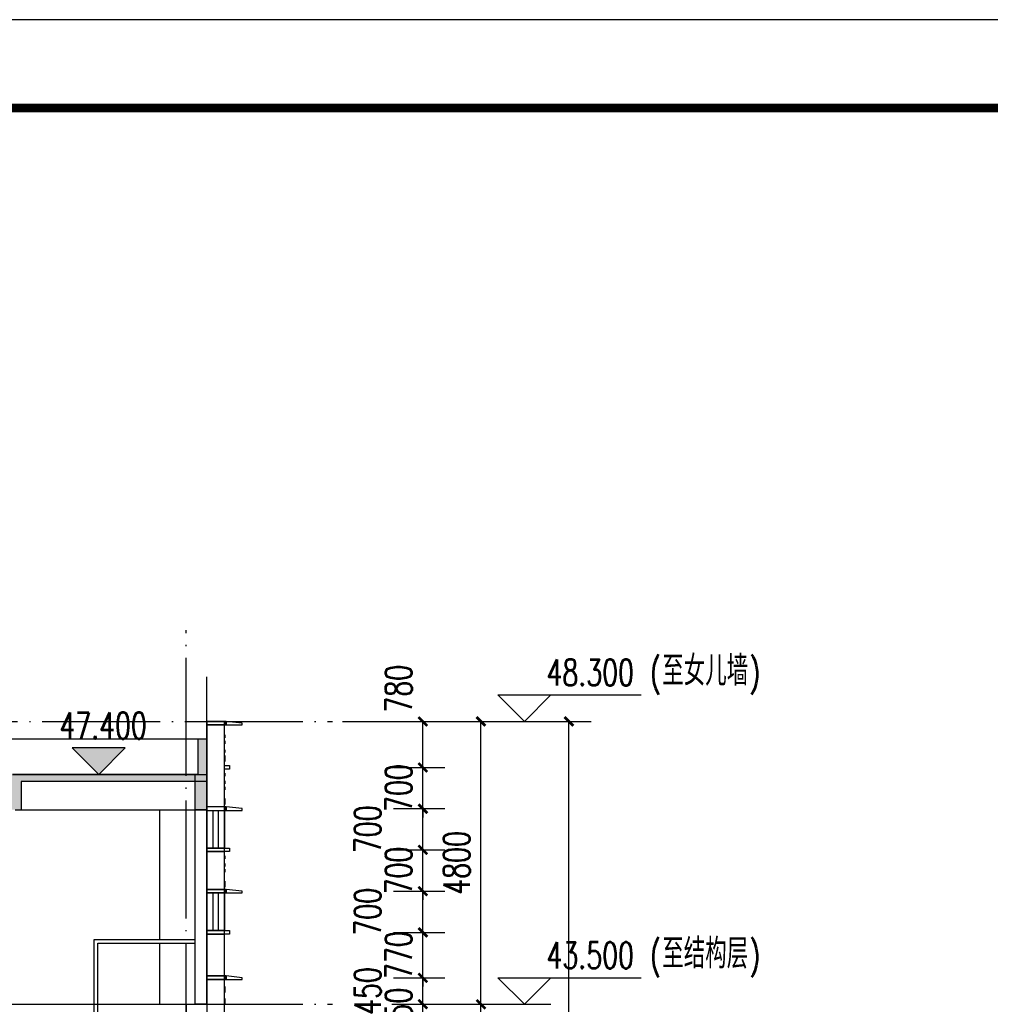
# Model space of a CAD drawing. Header units: millimetres. Extents: x 500457 to 783861, y -293374 to -162131.
# Tile 16 of 116: x 627713 to 644189, y -186852 to -170141. Entities that reach past the tile are written whole.
import ezdxf

# ---------------------------------------------------------------- set-up
doc = ezdxf.new("R2010")
doc.units = ezdxf.units.MM
doc.header["$LTSCALE"] = 1000
doc.linetypes.add('DOTE', pattern=[2.42, 2, -0.2, 0.02, -0.2])
for name, color, linetype in [('A-DOOR-FIRE', 4, 'Continuous'), ('A-SECT-SURF', 6, 'Continuous'), ('A-看线', 115, 'Continuous'), ('DIM_ELEV', 3, 'Continuous'), ('DOTE', 1, 'DOTE'), ('LY_MC_section A_A$0$A31----(18)', 140, 'Continuous'), ('PUB_DIM', 3, 'Continuous'), ('PUB_HATCH', 8, 'Continuous'), ('PUB_TEXT', 7, 'Continuous'), ('PUB_TITLE', 4, 'Continuous'), ('STAIR', 2, 'Continuous'), ('WALL', 255, 'Continuous'), ('板洞', 6, 'Continuous')]:
    doc.layers.add(name, color=color, linetype=linetype)
doc.styles.add('_TCH_DIM', font='SIMPLEX', dxfattribs={"bigfont": 'GBCBIG'})
doc.styles.add('_TCH_DIM_T3', font='SIMPLEX', dxfattribs={"width": 0.705882, "bigfont": 'GBCBIG'})
doc.dimstyles.new('_TCH_ARCH&&150', dxfattribs={"dimtxt": 446.25, "dimasz": 150, "dimexe": 375, "dimexo": 450, "dimgap": 189.375, "dimtad": 1, "dimdec": 0, "dimzin": 0, "dimdsep": 46, "dimtxsty": '_TCH_DIM_T3', "dimblk": 'ARCHTICK', "dimcen": 0.09, "dimclrt": 7, "dimazin": 2, "dimtfac": 1, "dimtdec": 0, "dimtix": 1, "dimtmove": 2, "dimatfit": 3, "dimfxl": 1, "dimtolj": 1, "dimtzin": 0, "dimarcsym": 0})

# ---------------------------------------------------------------- blocks, each defined once
blk = doc.blocks.new('A$C889cff5b')
at = {"layer": 'PUB_HATCH'}
blk.add_hatch(color=256, dxfattribs=at).paths.add_polyline_path([(-1558, -3350), (1342, -3350), (1342, -3250), (-1558, -3250)])
at = {"layer": 'STAIR'}
for points in [[(-60, -3200), (0, -3200), (0, -1900), (0, -1850), (0, 0), (-1558, 0)], [(-60, -3200), (-60, -60), (-1558, -60)], [(-60, -1100), (-1558, -1100), (-1558, -1250), (-60, -1250)], [(1342, -1100), (-60, -1100)], [(1342, -1250), (-60, -1250)], [(1342, -1400), (-60, -1400)], [(1342, -1550), (-60, -1550)], [(1342, -1700), (-60, -1700)], [(1342, -1850), (-60, -1850)], [(1342, -2000), (-60, -2000)], [(-320, -3200), (-320, -2100), (0, -2100)], [(-260, -3200), (-260, -2160), (-60, -2160)], [(1342, -2150), (-60, -2150)], [(1342, -2300), (-60, -2300)], [(1342, -2450), (-60, -2450)], [(1342, -2600), (-60, -2600)], [(1342, -2750), (-60, -2750)], [(1342, -2900), (-60, -2900)], [(1342, -3050), (-60, -3050)], [(-1558, -3200), (1342, -3200)]]:
    blk.add_lwpolyline(points, dxfattribs=at)
at = {"layer": 'WALL'}
for p, q in [((-1558, -3250), (1342, -3250)), ((-1558, -3250), (-1558, -3350)), ((1342, -3250), (1342, -3350)), ((-1558, -3350), (1342, -3350))]:
    blk.add_line(p, q, dxfattribs=at)
blk = doc.blocks.new('A$Cdcaa37b3')
at = {"layer": 'A-看线'}
for points in [[(-1103, 52400), (-1103, 50200)], [(-1103, 50140), (-1103, 49100)]]:
    blk.add_lwpolyline(points, dxfattribs=at)
at = {"layer": 'STAIR'}
for points in [[(-1552, 50200), (-1703, 50200)], [(-1552, 50140), (-1703, 50140)]]:
    blk.add_lwpolyline(points, dxfattribs=at)
at = {"layer": '板洞'}
blk.add_blockref('A$C889cff5b', (5, 50200), dxfattribs=at)
blk = doc.blocks.new('A$C7aab0e27')
at = {"layer": 'LY_MC_section A_A$0$A31----(18)'}
for points in [[(-30, 0), (-30, -60), (-300, -60), (-300, -30)], [(-30, -60), (-30, 0), (0, 0), (0, -60)]]:
    blk.add_lwpolyline(points, close=True, dxfattribs=at)
blk = doc.blocks.new('A$C37e4a2ef')
at = {"layer": 'LY_MC_section A_A$0$A31----(18)'}
blk.add_lwpolyline([(0, 0), (300, 0), (300, -60), (0, -60)], close=True, dxfattribs=at)
at = {"layer": 'A-DOOR-FIRE'}
blk.add_blockref('A$C7aab0e27', (0, 0), dxfattribs=at)
blk = doc.blocks.new('A$C42b86bd6')
at = {"layer": 'LY_MC_section A_A$0$A31----(18)'}
for points in [[(90, 0), (0, 0), (0, -60), (90, -60)], [(90, 0), (390, 0), (390, -60), (90, -60)]]:
    blk.add_lwpolyline(points, close=True, dxfattribs=at)
blk = doc.blocks.new('A$C827e71c0')
at = {"layer": 'LY_MC_section A_A$0$A31----(18)'}
blk.add_lwpolyline([(0, 0), (-90, 0), (-90, -60), (0, -60)], close=True, dxfattribs=at)
blk = doc.blocks.new('$EWDLib$00001159')
for p, q in [((0, 0), (0, 1500)), ((84, 0), (84, 1500)), ((156, 0), (156, 1500)), ((240, 0), (240, 1500))]:
    blk.add_line(p, q)
blk = doc.blocks.new('A$C8b4dfb44')
at = {"layer": 'LY_MC_section A_A$0$A31----(18)'}
for points in [[(-300, -160), (0, -160), (0, -2250), (-300, -2250)], [(-300, -330), (-310, -330), (-310, -380), (-300, -380)], [(-300, -430), (-310, -430), (-310, -480), (-300, -480)], [(-300, -580), (-310, -580), (-310, -630), (-300, -630)], [(-300, -680), (-310, -680), (-310, -780), (-300, -780)], [(-300, -980), (-310, -980), (-310, -1030), (-300, -1030)], [(-300, -1110), (-310, -1110), (-310, -1160), (-300, -1160)], [(-300, -1210), (-310, -1210), (-310, -1260), (-300, -1260)], [(-300, -1410), (-310, -1410), (-310, -1510), (-300, -1510)], [(-300, -2310), (0, -2310), (0, -2950), (-300, -2950)], [(-300, -2380), (-310, -2380), (-310, -2430), (-300, -2430)], [(-300, -2510), (-310, -2510), (-310, -2560), (-300, -2560)], [(-300, -2610), (-310, -2610), (-310, -2660), (-300, -2660)], [(-300, -2810), (-310, -2810), (-310, -2910), (-300, -2910)], [(-300, -3010), (0, -3010), (0, -3650), (-300, -3650)], [(-300, -3710), (0, -3710), (0, -4420), (-300, -4420)], [(-300, -4480), (0, -4480), (0, -5820), (-300, -5820)], [(-300, -4600), (-310, -4600), (-310, -4700), (-300, -4700)], [(-300, -4800), (-310, -4800), (-310, -4900), (-300, -4900)]]:
    blk.add_lwpolyline(points, close=True, dxfattribs=at)
at = {"layer": 'A-DOOR-FIRE'}
for name, p in [('A$C37e4a2ef', (-300, -100)), ('A$C37e4a2ef', (-300, -1550)), ('A$C42b86bd6', (-390, -2250)), ('A$C37e4a2ef', (-300, -2950)), ('A$C42b86bd6', (-390, -3650)), ('A$C37e4a2ef', (-300, -4420)), ('A$C37e4a2ef', (-300, -4420))]:
    blk.add_blockref(name, p, dxfattribs=at)
at = {"layer": 'LY_MC_section A_A$0$A31----(18)'}
blk.add_blockref('A$C827e71c0', (-300, -850), dxfattribs=at)
at = {"layer": 'LY_MC_section A_A$0$A31----(18)', "xscale": 1.250000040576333, "yscale": 0.4266666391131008, "rotation": 179.9999999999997}
for p in [(0, -1610), (0, -3010)]:
    blk.add_blockref('$EWDLib$00001159', p, dxfattribs=at)
blk = doc.blocks.new('A$C06bbcccc')
at = {"layer": 'PUB_HATCH'}
blk.add_hatch(color=256, dxfattribs=at).paths.add_polyline_path([(-200, 0), (-200, -600), (0, -600), (0, 0)])
at = {"layer": 'WALL'}
for p, q in [((0, 0), (-200, 0)), ((0, 0), (0, -600)), ((-200, 0), (-200, -600)), ((0, -600), (-200, -600))]:
    blk.add_line(p, q, dxfattribs=at)
blk = doc.blocks.new('A$C3da97e60')
at = {"layer": 'PUB_TITLE'}
blk.add_lwpolyline([(-157435, 0), (0, 0), (0, 89100), (-157435, 89100)], close=True, dxfattribs=at)
at = {"layer": 'PUB_TITLE', "const_width": 150}
blk.add_lwpolyline([(-153685, 1500), (-1500, 1500), (-1500, 87600), (-153685, 87600)], close=True, dxfattribs=at)
blk = doc.blocks.new('_ArchTick')
at = {"color": 0, "linetype": 'ByBlock', "const_width": 0.3}
blk.add_lwpolyline([(-0.5, -0.5), (0.5, 0.5)], dxfattribs=at)
blk = doc.blocks.new('*D312')
at = {"layer": 'Defpoints', "color": 0, "transparency": 16777216}
for p in [(633609, -186851), (634557, -186851), (633609, -187101)]:
    blk.add_point(p, dxfattribs=at)
at = {"layer": 'PUB_DIM', "color": 0, "lineweight": -2, "transparency": 16777216}
for p, q in [((634557, -186851), (634557, -186701)), ((634059, -186851), (634932, -186851)), ((634557, -187101), (634557, -186851)), ((634059, -187101), (634932, -187101)), ((634557, -187101), (634557, -187251))]:
    blk.add_line(p, q, dxfattribs=at)
at = {"layer": 'PUB_DIM', "color": 0, "lineweight": -2, "transparency": 16777216, "xscale": 150, "yscale": 150, "zscale": 150}
for p, rotation in [((634557, -186851), 270), ((634557, -187101), 90)]:
    blk.add_blockref('_ArchTick', p, dxfattribs=dict(at, rotation=rotation))
at = {"layer": 'PUB_DIM', "color": 7, "transparency": 16777216, "insert": (634144, -186976), "char_height": 446.2, "attachment_point": 5, "rotation": 90, "style": '_TCH_DIM_T3'}
blk.add_mtext('\\A1;250', dxfattribs=at)
blk = doc.blocks.new('*D313')
at = {"layer": 'Defpoints', "color": 0, "transparency": 16777216}
for p in [(633609, -186401), (634557, -186401), (633609, -186851)]:
    blk.add_point(p, dxfattribs=at)
at = {"layer": 'PUB_DIM', "color": 0, "lineweight": -2, "transparency": 16777216}
for p, q in [((634059, -186401), (634932, -186401)), ((634557, -186851), (634557, -186401)), ((634059, -186851), (634932, -186851))]:
    blk.add_line(p, q, dxfattribs=at)
at = {"layer": 'PUB_DIM', "color": 0, "lineweight": -2, "transparency": 16777216, "xscale": 150, "yscale": 150, "zscale": 150}
for p, rotation in [((634557, -186401), 90), ((634557, -186851), 270)]:
    blk.add_blockref('_ArchTick', p, dxfattribs=dict(at, rotation=rotation))
at = {"layer": 'PUB_DIM', "color": 7, "transparency": 16777216, "insert": (633619, -186626), "char_height": 446.2, "attachment_point": 5, "rotation": 90, "style": '_TCH_DIM_T3'}
blk.add_mtext('\\A1;450', dxfattribs=at)
blk = doc.blocks.new('*D314')
at = {"layer": 'Defpoints', "color": 0, "transparency": 16777216}
for p in [(633609, -185631), (634557, -185631), (633609, -186401)]:
    blk.add_point(p, dxfattribs=at)
at = {"layer": 'PUB_DIM', "color": 0, "lineweight": -2, "transparency": 16777216}
for p, q in [((634557, -185631), (634557, -185481)), ((634059, -185631), (634932, -185631)), ((634557, -186401), (634557, -185631)), ((634059, -186401), (634932, -186401)), ((634557, -186401), (634557, -186551))]:
    blk.add_line(p, q, dxfattribs=at)
at = {"layer": 'PUB_DIM', "color": 0, "lineweight": -2, "transparency": 16777216, "xscale": 150, "yscale": 150, "zscale": 150}
for p, rotation in [((634557, -185631), 270), ((634557, -186401), 90)]:
    blk.add_blockref('_ArchTick', p, dxfattribs=dict(at, rotation=rotation))
at = {"layer": 'PUB_DIM', "color": 7, "transparency": 16777216, "insert": (634144, -186016), "char_height": 446.2, "attachment_point": 5, "rotation": 90, "style": '_TCH_DIM_T3'}
blk.add_mtext('\\A1;770', dxfattribs=at)
blk = doc.blocks.new('*D315')
at = {"layer": 'Defpoints', "color": 0, "transparency": 16777216}
for p in [(633609, -184931), (634557, -184931), (633609, -185631)]:
    blk.add_point(p, dxfattribs=at)
at = {"layer": 'PUB_DIM', "color": 0, "lineweight": -2, "transparency": 16777216}
for p, q in [((634059, -184931), (634932, -184931)), ((634557, -185631), (634557, -184931)), ((634059, -185631), (634932, -185631))]:
    blk.add_line(p, q, dxfattribs=at)
at = {"layer": 'PUB_DIM', "color": 0, "lineweight": -2, "transparency": 16777216, "xscale": 150, "yscale": 150, "zscale": 150}
for p, rotation in [((634557, -184931), 90), ((634557, -185631), 270)]:
    blk.add_blockref('_ArchTick', p, dxfattribs=dict(at, rotation=rotation))
at = {"layer": 'PUB_DIM', "color": 7, "transparency": 16777216, "insert": (633619, -185281), "char_height": 446.2, "attachment_point": 5, "rotation": 90, "style": '_TCH_DIM_T3'}
blk.add_mtext('\\A1;700', dxfattribs=at)
blk = doc.blocks.new('*D316')
at = {"layer": 'Defpoints', "color": 0, "transparency": 16777216}
for p in [(633609, -184231), (634557, -184231), (633609, -184931)]:
    blk.add_point(p, dxfattribs=at)
at = {"layer": 'PUB_DIM', "color": 0, "lineweight": -2, "transparency": 16777216}
for p, q in [((634557, -184231), (634557, -184081)), ((634059, -184231), (634932, -184231)), ((634557, -184931), (634557, -184231)), ((634059, -184931), (634932, -184931)), ((634557, -184931), (634557, -185081))]:
    blk.add_line(p, q, dxfattribs=at)
at = {"layer": 'PUB_DIM', "color": 0, "lineweight": -2, "transparency": 16777216, "xscale": 150, "yscale": 150, "zscale": 150}
for p, rotation in [((634557, -184231), 270), ((634557, -184931), 90)]:
    blk.add_blockref('_ArchTick', p, dxfattribs=dict(at, rotation=rotation))
at = {"layer": 'PUB_DIM', "color": 7, "transparency": 16777216, "insert": (634144, -184581), "char_height": 446.2, "attachment_point": 5, "rotation": 90, "style": '_TCH_DIM_T3'}
blk.add_mtext('\\A1;700', dxfattribs=at)
blk = doc.blocks.new('*D317')
at = {"layer": 'Defpoints', "color": 0, "transparency": 16777216}
for p in [(633609, -183531), (634557, -183531), (633609, -184231)]:
    blk.add_point(p, dxfattribs=at)
at = {"layer": 'PUB_DIM', "color": 0, "lineweight": -2, "transparency": 16777216}
for p, q in [((634059, -183531), (634932, -183531)), ((634557, -184231), (634557, -183531)), ((634059, -184231), (634932, -184231))]:
    blk.add_line(p, q, dxfattribs=at)
at = {"layer": 'PUB_DIM', "color": 0, "lineweight": -2, "transparency": 16777216, "xscale": 150, "yscale": 150, "zscale": 150}
for p, rotation in [((634557, -183531), 90), ((634557, -184231), 270)]:
    blk.add_blockref('_ArchTick', p, dxfattribs=dict(at, rotation=rotation))
at = {"layer": 'PUB_DIM', "color": 7, "transparency": 16777216, "insert": (633619, -183881), "char_height": 446.2, "attachment_point": 5, "rotation": 90, "style": '_TCH_DIM_T3'}
blk.add_mtext('\\A1;700', dxfattribs=at)
blk = doc.blocks.new('*D318')
at = {"layer": 'Defpoints', "color": 0, "transparency": 16777216}
for p in [(633609, -182831), (634557, -182831), (633609, -183531)]:
    blk.add_point(p, dxfattribs=at)
at = {"layer": 'PUB_DIM', "color": 0, "lineweight": -2, "transparency": 16777216}
for p, q in [((634557, -182831), (634557, -182681)), ((634059, -182831), (634932, -182831)), ((634557, -183531), (634557, -182831)), ((634059, -183531), (634932, -183531)), ((634557, -183531), (634557, -183681))]:
    blk.add_line(p, q, dxfattribs=at)
at = {"layer": 'PUB_DIM', "color": 0, "lineweight": -2, "transparency": 16777216, "xscale": 150, "yscale": 150, "zscale": 150}
for p, rotation in [((634557, -182831), 270), ((634557, -183531), 90)]:
    blk.add_blockref('_ArchTick', p, dxfattribs=dict(at, rotation=rotation))
at = {"layer": 'PUB_DIM', "color": 7, "transparency": 16777216, "insert": (634144, -183181), "char_height": 446.2, "attachment_point": 5, "rotation": 90, "style": '_TCH_DIM_T3'}
blk.add_mtext('\\A1;700', dxfattribs=at)
blk = doc.blocks.new('*D319')
at = {"layer": 'Defpoints', "color": 0, "transparency": 16777216}
for p in [(633609, -182051), (634557, -182051), (633609, -182831)]:
    blk.add_point(p, dxfattribs=at)
at = {"layer": 'PUB_DIM', "color": 0, "lineweight": -2, "transparency": 16777216}
for p, q in [((634059, -182051), (634932, -182051)), ((634557, -182831), (634557, -182051)), ((634059, -182831), (634932, -182831))]:
    blk.add_line(p, q, dxfattribs=at)
at = {"layer": 'PUB_DIM', "color": 0, "lineweight": -2, "transparency": 16777216, "xscale": 150, "yscale": 150, "zscale": 150}
for p, rotation in [((634557, -182051), 90), ((634557, -182831), 270)]:
    blk.add_blockref('_ArchTick', p, dxfattribs=dict(at, rotation=rotation))
at = {"layer": 'PUB_DIM', "color": 7, "transparency": 16777216, "insert": (634144, -181496), "char_height": 446.2, "attachment_point": 5, "rotation": 90, "style": '_TCH_DIM_T3'}
blk.add_mtext('\\A1;780', dxfattribs=at)
blk = doc.blocks.new('*D320')
at = {"layer": 'Defpoints', "color": 0, "transparency": 16777216}
for p in [(632742, -182051), (637037, -182051), (632742, -235951)]:
    blk.add_point(p, dxfattribs=at)
at = {"layer": 'PUB_DIM', "color": 0, "lineweight": -2, "transparency": 16777216}
for p, q in [((633192, -182051), (637412, -182051)), ((637037, -235951), (637037, -182051)), ((633192, -235951), (637412, -235951))]:
    blk.add_line(p, q, dxfattribs=at)
at = {"layer": 'PUB_DIM', "color": 0, "lineweight": -2, "transparency": 16777216, "xscale": 150, "yscale": 150, "zscale": 150}
for p, rotation in [((637037, -182051), 90), ((637037, -235951), 270)]:
    blk.add_blockref('_ArchTick', p, dxfattribs=dict(at, rotation=rotation))
at = {"layer": 'PUB_DIM', "color": 7, "transparency": 16777216, "insert": (636625, -209001), "char_height": 446.2, "attachment_point": 5, "rotation": 90, "style": '_TCH_DIM_T3'}
blk.add_mtext('\\A1;53900', dxfattribs=at)
blk = doc.blocks.new('*D332')
at = {"layer": 'Defpoints', "color": 0, "transparency": 16777216}
for p in [(633579, -186851), (635543, -186851), (633579, -191051)]:
    blk.add_point(p, dxfattribs=at)
at = {"layer": 'PUB_DIM', "color": 0, "lineweight": -2, "transparency": 16777216}
for p, q in [((634029, -186851), (635918, -186851)), ((635543, -191051), (635543, -186851)), ((634029, -191051), (635918, -191051))]:
    blk.add_line(p, q, dxfattribs=at)
at = {"layer": 'PUB_DIM', "color": 0, "lineweight": -2, "transparency": 16777216, "xscale": 150, "yscale": 150, "zscale": 150}
for p, rotation in [((635543, -186851), 90), ((635543, -191051), 270)]:
    blk.add_blockref('_ArchTick', p, dxfattribs=dict(at, rotation=rotation))
at = {"layer": 'PUB_DIM', "color": 7, "transparency": 16777216, "insert": (635130, -188951), "char_height": 446.2, "attachment_point": 5, "rotation": 90, "style": '_TCH_DIM_T3'}
blk.add_mtext('\\A1;4200', dxfattribs=at)
blk = doc.blocks.new('*D333')
at = {"layer": 'Defpoints', "color": 0, "transparency": 16777216}
for p in [(633579, -182051), (635543, -182051), (633579, -186851)]:
    blk.add_point(p, dxfattribs=at)
at = {"layer": 'PUB_DIM', "color": 0, "lineweight": -2, "transparency": 16777216}
for p, q in [((634029, -182051), (635918, -182051)), ((635543, -186851), (635543, -182051)), ((634029, -186851), (635918, -186851))]:
    blk.add_line(p, q, dxfattribs=at)
at = {"layer": 'PUB_DIM', "color": 0, "lineweight": -2, "transparency": 16777216, "xscale": 150, "yscale": 150, "zscale": 150}
for p, rotation in [((635543, -182051), 90), ((635543, -186851), 270)]:
    blk.add_blockref('_ArchTick', p, dxfattribs=dict(at, rotation=rotation))
at = {"layer": 'PUB_DIM', "color": 7, "transparency": 16777216, "insert": (635130, -184451), "char_height": 446.2, "attachment_point": 5, "rotation": 90, "style": '_TCH_DIM_T3'}
blk.add_mtext('\\A1;4800', dxfattribs=at)

msp = doc.modelspace()

# ---------------------------------------------------------------- hatches: boundary and pattern name
at = {"layer": 'DIM_ELEV'}
msp.add_hatch(color=256, dxfattribs=at).paths.add_polyline_path([(629055.3, -182950.7), (629505.3, -182500.7), (628605.3, -182500.7)])
at = {"layer": 'PUB_HATCH'}
for points in [[(630737.4, -182351.8), (630737.4, -182950.7), (630887.4, -183070.7), (630887.4, -182351.8)], [(627551.4, -182980.8), (627438.8, -182950.8), (627438.8, -183550.8), (627738.8, -183550.8), (627738.8, -183070.7)], [(630887.4, -183070.7), (630737.4, -182950.7), (627588.9, -182950.7), (627551.4, -182980.8), (627738.8, -183070.7)]]:
    msp.add_hatch(color=256, dxfattribs=at).paths.add_polyline_path(points)

# ---------------------------------------------------------------- linework, layer by layer
at = {"layer": 'A-SECT-SURF'}
msp.add_line((627588.8, -182950.6), (630687.4, -182950.6), dxfattribs=at)
at = {"layer": 'A-看线'}
for p, q in [((627638.8, -183550.7), (630687.4, -183550.7)), ((627638.8, -183550.8), (630587.4, -183550.8))]:
    msp.add_line(p, q, dxfattribs=at)
msp.add_lwpolyline([(630887.4, -182050.7), (630887.4, -182351.8), (627388.7, -182351.8), (627388.7, -182050.7)], dxfattribs=at)
at = {"layer": 'DIM_ELEV'}
for p, q in [((636281.1, -182050.7), (635831.1, -181600.7)), ((635831.1, -181600.7), (638261.1, -181600.7)), ((636281.1, -182050.7), (636731.1, -181600.7)), ((635231.1, -182050.7), (636731.1, -182050.7)), ((629055.3, -182950.7), (628605.3, -182500.7)), ((629505.3, -182500.7), (628605.3, -182500.7)), ((629055.3, -182950.7), (629505.3, -182500.7)), ((636281.1, -186850.7), (635831.1, -186400.7)), ((635831.1, -186400.7), (638261.1, -186400.7)), ((636281.1, -186850.7), (636731.1, -186400.7)), ((635231.1, -186850.7), (636731.1, -186850.7))]:
    msp.add_line(p, q, dxfattribs=at)
at = {"layer": 'DOTE'}
for p, q in [((630537.4, -238632.6), (630537.4, -180499.6)), ((536137.4, -182050.7), (633025.1, -182050.7)), ((536137.4, -186850.7), (633025.1, -186850.7))]:
    msp.add_line(p, q, dxfattribs=at)
at = {"layer": 'WALL'}
for p, q in [((630737.4, -182351.8), (630737.4, -182950.7)), ((630887.4, -182351.8), (630737.4, -182351.8)), ((630887.4, -182351.8), (630887.4, -183070.7)), ((630737.4, -182950.7), (627588.9, -182950.7)), ((627738.8, -183070.7), (627738.8, -183550.8)), ((630887.4, -183070.7), (627738.8, -183070.7)), ((630687.4, -183550.7), (630687.4, -186850.7)), ((630887.4, -183550.7), (630687.4, -183550.7)), ((630887.4, -183550.7), (630887.4, -186850.7)), ((630887.4, -186850.7), (630687.4, -186850.7))]:
    msp.add_line(p, q, dxfattribs=at)
at = {"layer": '板洞'}
msp.add_line((630887.4, -186850.7), (630887.4, -181295.5), dxfattribs=at)

# ---------------------------------------------------------------- block references
at = {"layer": 'WALL', "color": 0}
msp.add_blockref('A$C3da97e60', (657892, -259240.7), dxfattribs=at)
at = {"layer": '板洞', "xscale": -1}
for name, p in [('A$C8b4dfb44', (630887.4, -181950.7)), ('A$C06bbcccc', (630687.4, -182950.7)), ('A$Cdcaa37b3', (628984.9, -235951.5))]:
    msp.add_blockref(name, p, dxfattribs=at)

# ---------------------------------------------------------------- texts
at = {"layer": 'PUB_TEXT', "style": '_TCH_DIM', "width": 0.705882}
for s, height, p in [('(', 446.2, (638411.1, -181443.2)), (')', 446.2, (640095.6, -181443.2)), ('48.300', 446.25, (636656.1, -181443.2)), ('47.400', 446.25, (628386.3, -182343.2)), ('43.500', 446.25, (636656.1, -186243.2)), ('(', 446.2, (638411.1, -186243.2)), (')', 446.2, (640095.6, -186243.2))]:
    msp.add_text(s, height=height, dxfattribs=at).set_placement(p)
at = {"layer": 'PUB_TEXT', "style": '_TCH_DIM'}
for s, p in [('至女儿墙', (638621.1, -181443.2)), ('至结构层', (638621.1, -186243.2))]:
    msp.add_text(s, height=506.38, dxfattribs=at).set_placement(p)

# ---------------------------------------------------------------- dimensions: what is measured, and where the dimension line sits
at = {"layer": 'PUB_DIM'}
for base, p1, p2, picture, middle in [((634556.9, -182050.7), (633609.1, -182830.7), (633609.1, -182050.7), '*D319', (634144.4, -181495.7)), ((634556.9, -183530.7), (633609.1, -184230.7), (633609.1, -183530.7), '*D317', (633619.4, -183880.7)), ((634556.9, -184930.7), (633609.1, -185630.7), (633609.1, -184930.7), '*D315', (633619.4, -185280.7)), ((634556.9, -186400.7), (633609.1, -186850.7), (633609.1, -186400.7), '*D313', (633619.4, -186625.7))]:
    dim = msp.add_linear_dim(base=base, p1=p1, p2=p2, angle=90, dimstyle='_TCH_ARCH&&150', dxfattribs=at)
    dim.commit()
    dim.dimension.update_dxf_attribs({"geometry": picture, "text_midpoint": middle, "dimtype": 129})
for p1, p2, distance, picture, middle in [((632742.1, -235950.7), (632742.1, -182050.7), -4295.1, '*D320', (636624.7, -209000.7)), ((633579.4, -186850.7), (633579.4, -182050.7), -1963.5, '*D333', (635130.4, -184450.7)), ((633609.1, -183530.7), (633609.1, -182830.7), -947.8, '*D318', (634144.4, -183180.7)), ((633609.1, -184930.7), (633609.1, -184230.7), -947.8, '*D316', (634144.4, -184580.7)), ((633609.1, -186400.7), (633609.1, -185630.7), -947.8, '*D314', (634144.4, -186015.7)), ((633609.1, -187100.7), (633609.1, -186850.7), -947.8, '*D312', (634144.4, -186975.7)), ((633579.4, -191050.7), (633579.4, -186850.7), -1963.5, '*D332', (635130.4, -188950.7))]:
    dim = msp.add_aligned_dim(p1=p1, p2=p2, distance=distance, dimstyle='_TCH_ARCH&&150', dxfattribs=at)
    dim.commit()
    dim.dimension.update_dxf_attribs({"geometry": picture, "text_midpoint": middle})

doc.saveas('drawing.dxf')
